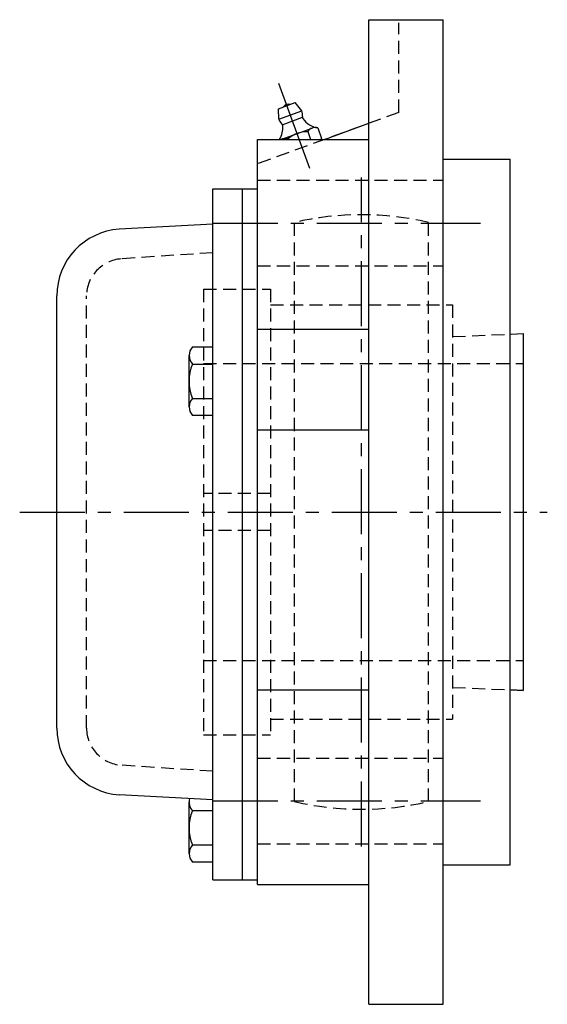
# Model space of a CAD drawing. Extents: x -143 to 324, y -142 to 325.
# Tile 8 of 8: x 182 to 324, y -132 to 133. Entities that reach past the tile are written whole.
import ezdxf

# ---------------------------------------------------------------- set-up
doc = ezdxf.new("R2010")
doc.units = 0
doc.header["$LTSCALE"] = 14
doc.linetypes.add('CENTER', pattern=[2, 1.25, -0.25, 0.25, -0.25])
doc.linetypes.add('HIDDEN', pattern=[0.375, 0.25, -0.125])
doc.layers.get('0').update_dxf_attribs({"linetype": 'CONTINUOUS'})
doc.layers.add('CENTER', color=1, linetype='CENTER')
doc.layers.add('HIDDEN', color=3, linetype='HIDDEN')

msp = doc.modelspace()

# ---------------------------------------------------------------- linework, layer by layer
for p, q in [((276.5, -132.5), (276.5, 132.5)), ((276.5, 132.5), (296.5, 132.5)), ((296.5, -132.5), (296.5, 132.5)), ((252.14, 108.55), (256.65, 110.19)), ((258.42, 107.96), (256.65, 110.19)), ((252.22, 105.71), (252.14, 108.55)), ((252.22, 105.71), (258.42, 107.96)), ((258.55, 106.15), (253.29, 104.24)), ((262.71, 103.4), (263.75, 100.54)), ((264.51, 100.28), (276.5, 104.65)), ((253.06, 100.37), (261.2, 103.34)), ((260.02, 102.37), (260.78, 100.28)), ((246.5, 100.28), (276.5, 100.28)), ((246.5, -100.28), (246.5, 100.28)), ((254.59, 100.39), (254.63, 100.28)), ((296.5, 95), (314.5, 95)), ((314.5, -95), (314.5, 95)), ((234.5, 87), (246.5, 87)), ((234.5, -99), (234.5, 87)), ((242.5, -99), (242.5, 87)), ((234.5, 77.5), (209.29, 76.11)), ((192.5, -58.15), (192.5, 58.15)), ((246.5, 49.21), (276.5, 49.21)), ((314.5, 47.85), (318, 48)), ((318, 48), (318, -48)), ((229, 44.44), (234.5, 44.44)), ((228.1, 28.28), (228.1, 42.14)), ((229, 39.83), (234.5, 39.83)), ((229, 30.59), (234.5, 30.59)), ((234.5, 25.97), (229, 25.97)), ((246.5, 22.12), (276.5, 22.12)), ((246.5, -47.9), (276.5, -47.9)), ((318, -48), (314.5, -47.85)), ((234.5, -77.5), (209.29, -76.11)), ((228.1, -91.93), (228.1, -78.07)), ((229, -80.38), (234.5, -80.38)), ((229, -89.62), (234.5, -89.62)), ((234.5, -94.23), (229, -94.23)), ((296.5, -95), (314.5, -95)), ((234.5, -99), (246.5, -99)), ((246.5, -100.28), (276.5, -100.28)), ((276.5, -132.5), (296.5, -132.5))]:
    msp.add_line(p, q)
for centre, radius, start, end in [((254.84, 108.16), 1.59, 74.1961, 145.8039), ((255.32, 106.83), 3.3, 352.9467, 20), ((259.39, 106.33), 0.8, 172.9467, 215.2157), ((255.32, 106.83), 3.3, 200, 227.0533), ((247.34, 103.4), 6, 328.6887, 4.7843), ((252.53, 103.83), 0.8, 4.7843, 47.0533), ((263.64, 109.33), 6, 215.2157, 261.1446), ((261.99, 101.16), 2.32, 71.4811, 148.5189), ((260.04, 93.85), 8.51, 90.1808, 129.8192), ((253.86, 98.2), 2.32, 71.4811, 115.8206), ((261.78, 101.75), 2.32, 320.548, 328.5189), ((210.5, 58.15), 18, 93.8568, 180), ((231.5, 42.14), 3.4, 137.2653, 222.7347), ((240.33, 35.21), 12.24, 157.8237, 202.1763), ((231.5, 28.28), 3.4, 137.2653, 222.7347), ((210.5, -58.15), 18, 180, 266.1432), ((231.5, -78.07), 3.4, 164.5463, 222.7347), ((240.33, -85), 12.24, 157.8237, 202.1763), ((231.5, -91.93), 3.4, 137.2653, 222.7347)]:
    msp.add_arc(centre, radius, start, end)
at = {"layer": 'CENTER', "linetype": 'CONTINUOUS'}
msp.add_line((260.55, 92.46), (252.24, 115.29), dxfattribs=at)
at = {"layer": 'CENTER'}
for p, q in [((274.5, -90), (274.5, 90)), ((234.5, 77.78), (306.5, 77.78)), ((182.5, 0), (324.5, 0)), ((234.5, -77.78), (306.5, -77.78))]:
    msp.add_line(p, q, dxfattribs=at)
at = {"layer": 'HIDDEN'}
for p, q in [((284.5, 107.56), (284.5, 131.66)), ((284.5, 107.56), (246.5, 93.73)), ((246.5, 89.28), (296.5, 89.28)), ((256.5, -77.95), (256.5, 77.95)), ((292.5, -77.95), (292.5, 77.95)), ((234.5, 69.79), (209.83, 68.13)), ((246.5, 66.28), (296.5, 66.28)), ((232, 60), (250, 60)), ((232, 60), (232, -60)), ((250, 60), (250, -60)), ((200.5, -58.15), (200.5, 58.15)), ((250, 55.75), (299, 55.75)), ((299, 55.75), (299, -55.75)), ((299, 47.21), (318, 48)), ((318, 48), (318, -48)), ((232, 40), (318, 40)), ((250, 5), (232, 5)), ((250, -5), (232, -5)), ((232, -40), (318, -40)), ((299, -47.21), (318, -48)), ((250, -55.75), (299, -55.75)), ((232, -60), (250, -60)), ((234.5, -69.79), (209.83, -68.13)), ((246.5, -66.28), (296.5, -66.28)), ((246.5, -89.28), (296.5, -89.28))]:
    msp.add_line(p, q, dxfattribs=at)
for centre, radius, start, end in [((274.5, 0), 80, 76.9971, 103.0029), ((210.5, 58.15), 10, 93.8568, 180), ((210.5, -58.15), 10, 180, 266.1432), ((274.5, 0), 80, 256.9971, 283.0029)]:
    msp.add_arc(centre, radius, start, end, dxfattribs=at)

doc.saveas('drawing.dxf')
